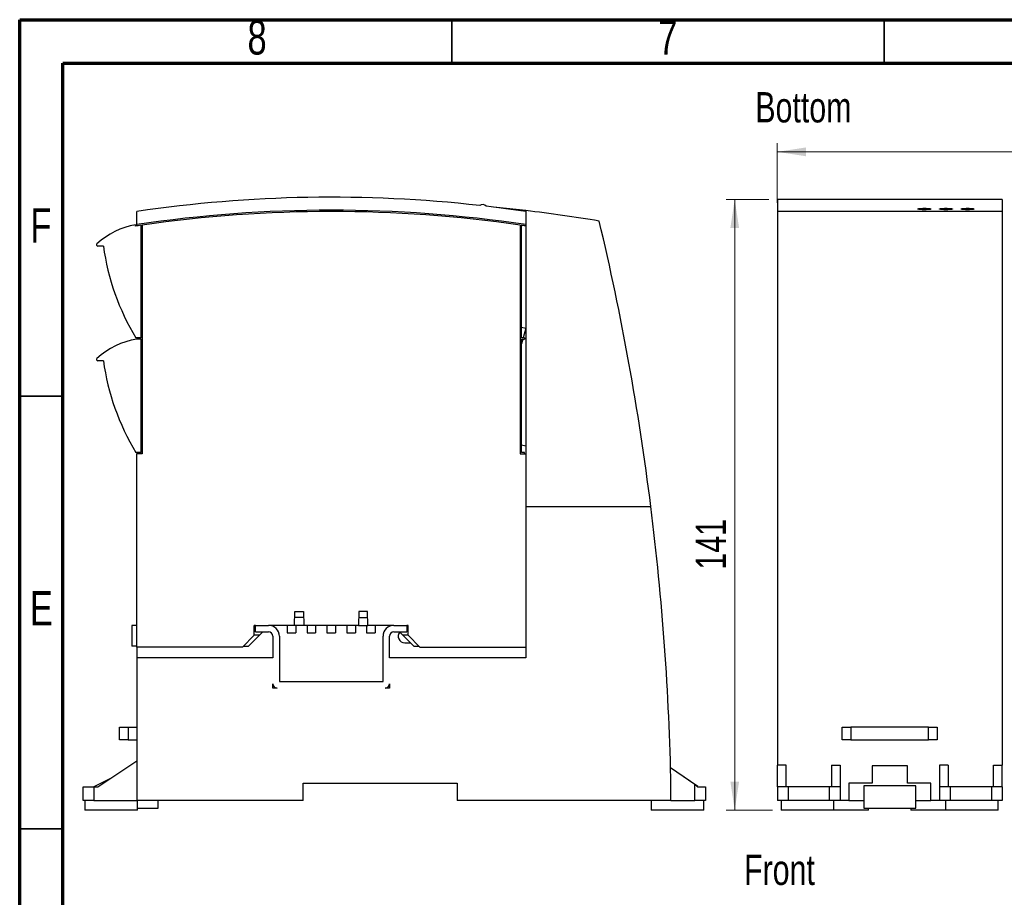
# Model space of a CAD drawing. Header units: millimetres. Extents: x 6 to 415, y 5 to 292.
# Tile 7 of 62: x 15 to 129, y 191 to 292. Entities that reach past the tile are written whole.
import ezdxf

# ---------------------------------------------------------------- set-up
doc = ezdxf.new("R2010")
doc.units = ezdxf.units.MM
doc.styles.add('SLDTEXTSTYLE0', font='TXT', dxfattribs={"width": 0.75})
doc.dimstyles.new('SLDDIMSTYLE0', dxfattribs={"dimtxt": 3.5, "dimasz": 3.302, "dimexe": 0, "dimexo": 0.0625, "dimgap": 0.875, "dimtad": 1, "dimlfac": 2, "dimrnd": 1e-09, "dimzin": 12, "dimdsep": 46, "dimtxsty": 'SLDTEXTSTYLE0', "dimsah": 1, "dimcen": 0.09, "dimadec": 0, "dimazin": 3, "dimtfac": 1, "dimtofl": 0, "dimtmove": 0, "dimatfit": 3, "dimfxl": 1, "dimfrac": 2, "dimtolj": 1, "dimtzin": 12, "dimarcsym": 0})
doc.dimstyles.new('SLDDIMSTYLE1', dxfattribs={"dimtxt": 3.5, "dimasz": 3.302, "dimexe": 0, "dimexo": 0.0625, "dimgap": 0.875, "dimtad": 1, "dimdec": 0, "dimlfac": 2, "dimrnd": 1e-09, "dimzin": 12, "dimdsep": 46, "dimtxsty": 'SLDTEXTSTYLE0', "dimsah": 1, "dimcen": 0.09, "dimadec": 0, "dimazin": 3, "dimtfac": 1, "dimtdec": 0, "dimtofl": 0, "dimtmove": 0, "dimatfit": 3, "dimfxl": 1, "dimfrac": 2, "dimtolj": 1, "dimtzin": 12, "dimarcsym": 0})

# ---------------------------------------------------------------- blocks, each defined once
blk = doc.blocks.new('_D')
at = {"color": 7, "linetype": 'Continuous', "lineweight": 18}
for p, q in [((102.63, 270.85), (102.63, 277.75)), ((102.63, 276.75), (324.13, 276.75)), ((324.13, 223), (324.13, 277.75))]:
    blk.add_line(p, q, dxfattribs=at)
for points in [[(102.63, 276.75), (105.94, 276.24), (105.94, 277.26)], [(324.13, 276.75), (320.83, 277.26), (320.83, 276.24)]]:
    blk.add_solid(points, dxfattribs=at)
at = {"color": 7, "linetype": 'Continuous', "lineweight": 18, "insert": (225.63, 281.26), "char_height": 3.5, "attachment_point": 1, "style": 'SLDTEXTSTYLE0'}
blk.add_mtext('443', dxfattribs=at)
blk = doc.blocks.new('_D_1')
at = {"color": 7, "linetype": 'Continuous', "lineweight": 18}
for p, q in [((101.63, 271.25), (96.7, 271.25)), ((97.7, 200.65), (97.7, 271.25)), ((102.08, 200.65), (96.7, 200.65))]:
    blk.add_line(p, q, dxfattribs=at)
for points in [[(97.7, 271.25), (97.2, 267.95), (98.21, 267.95)], [(97.7, 200.65), (98.21, 203.95), (97.2, 203.95)]]:
    blk.add_solid(points, dxfattribs=at)
at = {"color": 7, "linetype": 'Continuous', "lineweight": 18, "insert": (93.19, 228.45), "char_height": 3.5, "attachment_point": 1, "rotation": 90, "style": 'SLDTEXTSTYLE0'}
blk.add_mtext('141', dxfattribs=at)

msp = doc.modelspace()

# ---------------------------------------------------------------- linework, layer by layer
at = {"color": 7, "linetype": 'Continuous', "lineweight": 70}
for p, q in [((15, 5), (15, 292)), ((15, 292), (415, 292)), ((20, 10), (20, 287)), ((20, 287), (410, 287))]:
    msp.add_line(p, q, dxfattribs=at)
at = {"color": 7, "linetype": 'Continuous', "lineweight": 35}
for p, q in [((65, 287), (65, 292)), ((115, 287), (115, 292)), ((20, 248.5), (15, 248.5)), ((20, 198.5), (15, 198.5))]:
    msp.add_line(p, q, dxfattribs=at)
at = {"color": 7, "linetype": 'Continuous', "lineweight": 25}
for p, q in [((56.4074, 271.409), (56.4074, 271.4091)), ((61.4074, 271.1534), (61.4074, 271.1535)), ((110.1348, 271.2527), (102.6348, 271.2527)), ((102.6348, 271.2527), (102.6348, 269.8527)), ((110.1348, 271.2505), (110.1348, 271.2527)), ((121.1348, 271.2505), (110.1348, 271.2505)), ((128.6348, 271.2527), (121.1348, 271.2527)), ((121.1348, 271.2527), (121.1348, 271.2505)), ((128.6348, 271.2527), (128.6348, 269.8527)), ((36.0324, 270.7722), (36.0324, 270.7716)), ((73.5324, 269.9535), (73.5056, 269.8567)), ((73.5324, 269.9535), (73.5324, 235.7527)), ((28.5324, 268.3363), (28.5324, 269.8527)), ((128.6348, 269.8527), (102.6348, 269.8527)), ((102.6348, 269.8527), (102.6348, 205.8527)), ((128.6348, 269.8527), (128.6348, 205.8527)), ((28.3824, 268.1622), (28.3824, 268.3269)), ((28.5324, 268.1847), (28.5324, 268.3363)), ((29.0324, 255.2527), (29.0324, 268.2584)), ((29.1824, 268.2802), (29.1824, 241.8527)), ((72.8824, 268.2802), (72.8824, 241.8527)), ((73.0324, 255.2527), (73.0324, 268.2584)), ((73.0615, 268.2541), (73.0324, 268.1491)), ((24.6824, 265.8527), (24.0324, 265.8527)), ((73.0324, 256.4917), (73.5324, 256.3531)), ((73.5324, 256.3531), (73.2275, 255.2527)), ((29.0324, 255.2527), (28.4404, 255.2527)), ((28.5324, 255.2527), (28.5324, 255.1027)), ((29.0324, 255.1027), (28.5324, 255.1027)), ((28.6824, 255.2527), (28.6824, 255.1027)), ((29.0324, 242.0027), (29.0324, 255.1027)), ((73.3824, 255.2527), (73.0324, 255.2527)), ((73.0324, 255.1027), (73.3824, 255.1027)), ((73.0324, 242.0027), (73.0324, 255.1027)), ((73.1859, 255.1027), (73.0324, 254.5487)), ((73.3824, 255.2527), (73.3824, 255.1027)), ((24.6824, 252.6027), (24.0324, 252.6027)), ((73.0324, 242.8913), (73.5324, 242.7527)), ((29.0324, 242.0027), (28.4404, 242.0027)), ((28.5324, 242.0027), (28.5324, 241.8527)), ((28.5324, 219.5027), (28.5324, 241.8527)), ((29.1824, 241.8527), (28.5324, 241.8527)), ((28.6824, 241.8527), (28.6824, 242.0027)), ((72.8824, 241.8527), (73.5324, 241.8527)), ((73.3824, 242.0027), (73.0324, 242.0027)), ((73.3824, 241.8527), (73.3824, 242.0027)), ((87.6285, 238.6277), (87.6276, 238.6277)), ((73.5324, 235.7527), (73.5324, 218.2527)), ((73.5324, 235.7527), (88.0012, 235.7527)), ((46.7824, 222.0027), (46.8324, 223.6027)), ((46.8324, 223.6027), (47.8324, 223.6027)), ((47.8324, 223.6027), (47.8824, 222.0027)), ((54.2324, 223.6027), (54.1824, 222.0027)), ((55.2324, 223.6027), (54.2324, 223.6027)), ((55.2824, 222.0027), (55.2324, 223.6027)), ((47.8543, 222.9027), (46.8105, 222.9027)), ((54.2105, 222.9027), (55.2543, 222.9027)), ((27.958, 222.0027), (27.958, 219.6027)), ((28.5324, 222.0027), (27.958, 222.0027)), ((42.1324, 220.8527), (42.1324, 222.0027)), ((42.2824, 222.0027), (42.1324, 222.0027)), ((42.1824, 222.0027), (42.1824, 221.6527)), ((42.1824, 221.6527), (42.2824, 221.6177)), ((42.2824, 221.2527), (42.2824, 222.0027)), ((42.2824, 222.0027), (43.7824, 222.0027)), ((42.2824, 221.2527), (43.7824, 221.2527)), ((43.1324, 221.2527), (42.7324, 220.8527)), ((46.7824, 222.0027), (43.7824, 222.0027)), ((45.9324, 222.0027), (45.9324, 221.1527)), ((45.9324, 221.1527), (46.9324, 221.1527)), ((47.8824, 222.0027), (46.7824, 222.0027)), ((46.9324, 222.0027), (46.9324, 221.1527)), ((54.1824, 222.0027), (47.8824, 222.0027)), ((48.2324, 222.0027), (48.2324, 221.1527)), ((48.2324, 221.1527), (49.2324, 221.1527)), ((49.2324, 222.0027), (49.2324, 221.1527)), ((50.5324, 222.0027), (50.5324, 221.1527)), ((50.5324, 221.1527), (51.5324, 221.1527)), ((51.5324, 222.0027), (51.5324, 221.1527)), ((52.8324, 222.0027), (52.8324, 221.1527)), ((52.8324, 221.1527), (53.8324, 221.1527)), ((53.8324, 222.0027), (53.8324, 221.1527)), ((54.1824, 222.0027), (55.2824, 222.0027)), ((55.1324, 222.0027), (55.1324, 221.1527)), ((55.1324, 221.1527), (56.1324, 221.1527)), ((58.2824, 222.0027), (55.2824, 222.0027)), ((56.1324, 222.0027), (56.1324, 221.1527)), ((58.2824, 222.0027), (59.7824, 222.0027)), ((58.2824, 221.2527), (59.7824, 221.2527)), ((58.9324, 221.2527), (59.3324, 220.8527)), ((59.9324, 222.0027), (59.7824, 222.0027)), ((59.7824, 222.0027), (59.7824, 221.2527)), ((59.8824, 221.6527), (59.7824, 221.6177)), ((59.8824, 222.0027), (59.8824, 221.6527)), ((59.9324, 220.8527), (59.9324, 222.0027)), ((40.7824, 219.5027), (42.1324, 220.8527)), ((41.4824, 219.6027), (42.7324, 220.8527)), ((42.7324, 220.8527), (42.1324, 220.8527)), ((44.2824, 220.7527), (44.2824, 218.2527)), ((45.0324, 220.7527), (45.0324, 215.5027)), ((57.0324, 215.5027), (57.0324, 220.7527)), ((57.7824, 218.2527), (57.7824, 220.7527)), ((59.9324, 220.8527), (59.3324, 220.8527)), ((59.3324, 220.8527), (60.5824, 219.6027)), ((59.5324, 220.0027), (60.1824, 220.0027)), ((61.2824, 219.5027), (59.9324, 220.8527)), ((28.5324, 219.6027), (27.958, 219.6027)), ((40.7824, 219.5027), (28.5324, 219.5027)), ((28.5324, 219.5027), (28.5324, 218.2527)), ((40.8824, 219.6027), (41.4824, 219.6027)), ((60.5824, 219.6027), (61.1824, 219.6027)), ((61.2824, 219.5027), (73.5324, 219.5027)), ((28.5324, 218.2527), (28.5324, 201.7527)), ((44.2824, 218.2527), (28.5324, 218.2527)), ((73.5324, 218.2527), (57.7824, 218.2527)), ((44.2824, 214.7527), (44.2824, 215.2527)), ((45.0324, 215.5027), (57.0324, 215.5027)), ((57.7824, 215.2527), (57.7824, 214.7527)), ((44.7824, 214.7527), (44.2824, 214.7527)), ((57.7824, 214.7527), (57.2824, 214.7527)), ((26.5324, 208.7527), (26.5324, 210.2527)), ((26.5324, 210.2527), (27.5324, 210.2527)), ((27.5324, 210.2527), (27.5324, 208.7527)), ((27.5324, 210.2527), (28.5324, 210.2527)), ((110.1348, 208.7527), (110.1348, 210.2527)), ((110.1348, 210.2527), (111.1347, 210.2527)), ((111.1347, 210.2527), (111.1347, 208.7527)), ((120.1348, 210.2527), (111.1347, 210.2527)), ((120.1348, 208.7527), (120.1348, 210.2527)), ((120.1348, 210.2527), (121.1348, 210.2527)), ((121.1348, 210.2527), (121.1348, 208.7527)), ((27.5324, 208.7527), (26.5324, 208.7527)), ((27.5324, 208.7527), (28.5324, 208.7527)), ((111.1347, 208.7527), (110.1348, 208.7527)), ((111.1347, 208.7527), (120.1348, 208.7527)), ((121.1348, 208.7527), (120.1348, 208.7527)), ((24.0324, 203.3527), (28.5324, 206.3527)), ((90.2822, 205.5618), (93.4324, 203.4106)), ((93.0824, 203.5958), (90.2828, 205.5397)), ((103.6347, 205.8527), (102.6348, 205.8527)), ((102.6348, 203.3527), (102.6348, 205.8527)), ((103.6347, 203.3527), (103.6347, 205.8527)), ((108.8848, 205.8527), (109.8847, 205.8527)), ((108.8848, 205.8527), (108.8848, 203.3527)), ((109.8847, 205.8527), (109.8847, 203.3527)), ((117.6848, 205.7527), (113.5848, 205.7527)), ((113.5848, 205.7527), (113.5848, 203.7527)), ((117.6848, 203.7527), (117.6848, 205.7527)), ((122.3848, 205.8527), (121.3848, 205.8527)), ((121.3848, 205.8527), (121.3848, 203.3527)), ((122.3848, 205.8527), (122.3848, 203.3527)), ((127.6348, 203.3527), (127.6348, 205.8527)), ((127.6348, 205.8527), (128.6348, 205.8527)), ((128.6348, 203.3527), (128.6348, 205.8527)), ((23.5324, 203.3527), (25.5324, 204.3527)), ((22.3324, 201.7527), (22.3324, 203.3527)), ((22.3324, 203.3527), (23.5824, 203.3527)), ((23.5824, 203.3527), (23.5824, 201.7527)), ((23.5824, 203.3527), (24.0324, 203.3527)), ((47.7824, 203.7527), (65.5824, 203.7527)), ((47.7824, 201.7527), (47.7824, 203.7527)), ((65.5824, 203.7527), (65.5824, 201.7527)), ((90.3324, 201.7527), (90.3324, 203.3527)), ((93.0824, 201.7527), (93.0824, 203.5958)), ((93.4324, 203.4106), (93.3505, 203.4096)), ((93.4324, 203.3527), (94.3324, 203.3527)), ((94.3324, 203.3527), (94.3324, 201.7527)), ((102.6348, 203.3527), (102.6348, 201.7527)), ((102.6358, 203.3527), (102.6348, 203.3527)), ((103.8848, 203.3527), (102.6358, 203.3527)), ((103.8848, 203.3527), (103.8848, 201.7527)), ((108.6348, 203.3527), (103.8848, 203.3527)), ((108.6348, 203.3527), (108.6348, 201.7527)), ((109.8838, 203.3527), (108.6348, 203.3527)), ((109.8838, 203.3527), (109.8847, 203.3527)), ((109.8847, 203.3527), (109.8847, 201.7527)), ((113.5848, 203.7527), (110.8848, 203.7527)), ((110.8848, 203.7527), (110.8848, 201.7527)), ((112.6348, 203.4527), (112.6348, 200.8527)), ((118.6347, 203.4527), (112.6348, 203.4527)), ((120.3847, 203.7527), (117.6848, 203.7527)), ((118.6347, 200.8527), (118.6347, 203.4527)), ((120.3847, 201.7527), (120.3847, 203.7527)), ((121.3848, 203.3527), (121.3848, 201.7527)), ((121.3857, 203.3527), (121.3848, 203.3527)), ((122.6347, 203.3527), (121.3857, 203.3527)), ((122.6347, 203.3527), (122.6347, 201.7527)), ((127.3847, 203.3527), (122.6347, 203.3527)), ((127.3847, 203.3527), (127.3847, 201.7527)), ((128.6337, 203.3527), (127.3847, 203.3527)), ((128.6337, 203.3527), (128.6348, 203.3527)), ((128.6348, 203.3527), (128.6348, 201.7527)), ((23.5824, 201.7527), (22.3324, 201.7527)), ((22.5324, 201.7527), (22.5324, 200.6527)), ((23.5824, 201.7527), (28.5324, 201.7527)), ((47.7824, 201.7527), (28.5324, 201.7527)), ((28.6324, 200.6527), (28.6324, 201.7527)), ((31.0324, 200.8527), (31.0324, 201.7527)), ((90.3324, 201.7527), (65.5824, 201.7527)), ((88.0324, 201.7527), (88.0324, 200.6527)), ((90.3324, 201.7527), (93.0824, 201.7527)), ((94.3324, 201.7527), (93.0824, 201.7527)), ((94.1324, 200.6527), (94.1324, 201.7527)), ((103.8848, 201.7527), (102.6348, 201.7527)), ((103.0848, 201.7527), (103.0848, 200.6527)), ((108.6348, 201.7527), (103.8848, 201.7527)), ((109.8847, 201.7527), (108.6348, 201.7527)), ((109.1848, 200.6527), (109.1848, 201.7527)), ((110.8848, 201.7527), (109.8847, 201.7527)), ((110.8848, 201.7527), (112.6348, 201.7527)), ((118.6347, 201.7527), (120.3847, 201.7527)), ((121.3848, 201.7527), (120.3847, 201.7527)), ((122.6347, 201.7527), (121.3848, 201.7527)), ((122.0848, 201.7527), (122.0848, 200.6527)), ((127.3847, 201.7527), (122.6347, 201.7527)), ((128.6348, 201.7527), (127.3847, 201.7527)), ((128.1848, 200.6527), (128.1848, 201.7527)), ((28.6324, 200.6527), (22.5324, 200.6527)), ((28.6324, 200.8527), (31.0324, 200.8527)), ((94.1324, 200.6527), (88.0324, 200.6527)), ((106.1348, 200.6527), (103.0848, 200.6527)), ((109.1848, 200.6527), (106.1348, 200.6527)), ((110.1348, 200.6527), (109.1848, 200.6527)), ((113.1848, 200.6527), (110.1348, 200.6527)), ((112.6348, 200.8527), (118.6347, 200.8527)), ((113.1848, 200.6527), (113.1848, 200.8527)), ((118.0848, 200.8527), (118.0848, 200.6527)), ((121.1348, 200.6527), (118.0848, 200.6527)), ((122.0848, 200.6527), (121.1348, 200.6527)), ((125.1348, 200.6527), (122.0848, 200.6527)), ((128.1848, 200.6527), (125.1348, 200.6527))]:
    msp.add_line(p, q, dxfattribs=at)
at = {"color": 7, "linetype": 'Continuous', "lineweight": 25, "flags": 128}
for points in [[(73.5324, 269.9535), (70.2055, 270.3164), (69.8028, 270.3563)], [(93.0824, 203.5958), (93.2005, 203.5138), (93.3175, 203.4325), (93.4324, 203.3527)]]:
    msp.add_lwpolyline(points, dxfattribs=at)
at = {"color": 7, "linetype": 'Continuous', "lineweight": 25}
for centre, radius, start, end in [((51.0324, 117.2686), 154.2341, 83.607578, 98.388366), ((51.0324, 117.2686), 152.7341, 81.52865, 98.47135), ((68.5324, 270.1116), 0.5426, 39.74541, 127.191132), ((51.0324, 117.2686), 154.2341, 81.611634, 83.328963), ((51.451, 82.9586), 188.2941, 80.653027, 83.265389), ((51.0324, 117.2686), 152.5841, 81.766957, 98.233043), ((29.9701, 259.5517), 8.9177, 100.255732, 132.627438), ((51.0324, 117.2686), 152.5841, 98.289959, 98.536692), ((51.0324, 117.2686), 152.5841, 81.520261, 81.710041), ((-217.9374, 197.4565), 308.3262, 7.134958, 13.369875), ((24.0324, 266.0027), 0.15, 132.627438, 270), ((51.8979, 269.5353), 27.4635, 187.705901, 211.335907), ((29.9701, 246.3017), 8.9177, 99.277802, 132.627438), ((24.0324, 252.7527), 0.15, 132.627438, 270), ((51.8979, 256.2853), 27.4635, 187.705901, 211.335907), ((-217.9374, 197.4565), 308.3262, 1.095757, 7.134958), ((43.7824, 220.7527), 1.25, 0, 90), ((43.7824, 220.7527), 0.5, 0, 90), ((58.2824, 220.7527), 1.25, 90, 180), ((58.2824, 220.7527), 0.5, 90, 180), ((59.5324, 220.7527), 0.75, 140.409933, 270), ((44.7824, 215.2527), 0.5, 180, 270), ((57.2824, 215.2527), 0.5, 270, 0)]:
    msp.add_arc(centre, radius, start, end, dxfattribs=at)
for points, knots in [([(119.6348, 270.2226), (119.5508, 270.2218), (119.3828, 270.2201), (119.1591, 270.2066), (118.9884, 270.1865), (118.8898, 270.161), (118.875, 270.1331), (118.9466, 270.1058), (119.0966, 270.0823), (119.3076, 270.0657), (119.5549, 270.0579), (119.8101, 270.0597), (120.0452, 270.0709), (120.2346, 270.0901), (120.3574, 270.1151), (120.3992, 270.1429), (120.3543, 270.1704), (120.2272, 270.1945), (120.033, 270.2123), (119.8236, 270.2214), (119.6871, 270.2223), (119.6348, 270.2226)], [0, 0, 0, 0, 0.0533096, 0.1066145, 0.16004857, 0.21376187, 0.26775412, 0.32190453, 0.37601314, 0.4298855, 0.48342988, 0.53670853, 0.58991053, 0.64325688, 0.69690326, 0.75086161, 0.80500499, 0.85912734, 0.91304457, 0.96666634, 1, 1, 1, 1]), ([(122.1347, 270.2226), (122.0508, 270.2218), (121.8828, 270.2201), (121.6591, 270.2066), (121.4884, 270.1865), (121.3898, 270.161), (121.375, 270.1331), (121.4466, 270.1058), (121.5966, 270.0823), (121.8076, 270.0657), (122.0549, 270.0579), (122.3101, 270.0597), (122.5452, 270.0709), (122.7346, 270.0901), (122.8574, 270.1151), (122.8992, 270.1429), (122.8543, 270.1704), (122.7272, 270.1945), (122.533, 270.2123), (122.3236, 270.2214), (122.1871, 270.2223), (122.1347, 270.2226)], [0, 0, 0, 0, 0.05330957, 0.10661446, 0.1600485, 0.21376177, 0.26775401, 0.32190439, 0.37601297, 0.4298866, 0.48343096, 0.53670958, 0.5899101, 0.64325644, 0.69690278, 0.75086111, 0.80500419, 0.8591273, 0.91304451, 0.96666478, 1, 1, 1, 1]), ([(124.6348, 270.2226), (124.5508, 270.2218), (124.3828, 270.2201), (124.1591, 270.2066), (123.9884, 270.1865), (123.8899, 270.161), (123.875, 270.1331), (123.9466, 270.1058), (124.0966, 270.0823), (124.3076, 270.0657), (124.5549, 270.0579), (124.8101, 270.0597), (125.0452, 270.0709), (125.2346, 270.0901), (125.3574, 270.1151), (125.3992, 270.1429), (125.3543, 270.1704), (125.2272, 270.1945), (125.033, 270.2123), (124.8236, 270.2214), (124.6871, 270.2223), (124.6348, 270.2226)], [0, 0, 0, 0, 0.05330962, 0.10661593, 0.16004896, 0.21376228, 0.26775465, 0.32190551, 0.37601414, 0.42988652, 0.48343092, 0.53670959, 0.58991015, 0.6432577, 0.69690409, 0.7508622, 0.80500533, 0.85912848, 0.91304454, 0.96666633, 1, 1, 1, 1])]:
    msp.add_open_spline(points, degree=3, knots=knots, dxfattribs=at)

# ---------------------------------------------------------------- texts
at = {"color": 7, "linetype": 'Continuous', "lineweight": 0, "style": 'SLDTEXTSTYLE0'}
for s, insert, char_height, attachment_point in [('8', (42.46, 291.9683), 3.9688, 2), ('7', (89.96, 291.9683), 3.9688, 2), ('Bottom', (100.086, 283.6515), 3.5, 1), ('F', (17.4577, 270.2183), 3.9688, 2), ('E', (17.5078, 225.9683), 3.9688, 2), ('Front', (98.7808, 195.4914), 3.5, 1)]:
    msp.add_mtext(s, dxfattribs=dict(at, insert=insert, char_height=char_height, attachment_point=attachment_point))

# ---------------------------------------------------------------- dimensions: what is measured, and where the dimension line sits
at = {"color": 7, "linetype": 'Continuous', "lineweight": 18}
dim = msp.add_linear_dim(base=(324.1348, 276.7487), p1=(102.6348, 269.8527), p2=(324.1348, 222.0027), dimstyle='SLDDIMSTYLE0', dxfattribs=at)
dim.commit()
dim.dimension.update_dxf_attribs({"geometry": '_D', "text_midpoint": (229.5069, 276.7487), "dimtype": 160})
dim = msp.add_linear_dim(base=(97.7041, 271.2527), p1=(103.0848, 200.6527), p2=(102.6348, 271.2527), angle=90, dimstyle='SLDDIMSTYLE1', dxfattribs=at)
dim.commit()
dim.dimension.update_dxf_attribs({"geometry": '_D_1', "text_midpoint": (97.7041, 232.3309), "dimtype": 160})

doc.saveas('drawing.dxf')
